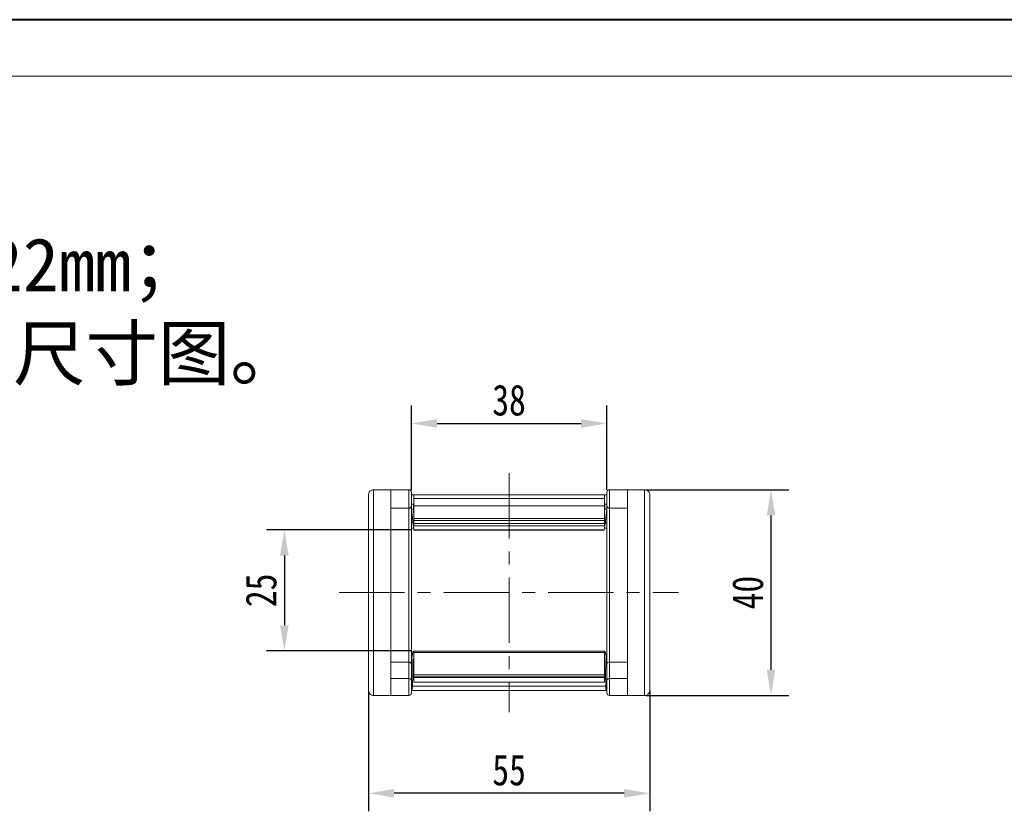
# Model space of a CAD drawing. Header units: millimetres. Extents: x 2517 to 3439, y -761 to -109.
# Tile 10 of 49: x 2754 to 2946, y -263 to -109. Entities that reach past the tile are written whole.
import ezdxf

# ---------------------------------------------------------------- set-up
doc = ezdxf.new("R2010")
doc.units = ezdxf.units.MM
doc.linetypes.add('CENTERX2', pattern=[20.32, 12.7, -2.54, 2.54, -2.54])
doc.styles.get("Standard").update_dxf_attribs({"font": '仿宋_GB2312.ttf', "width": 0.8})
doc.styles.add('样式 6', font='仿宋_GB2312.ttf')
doc.dimstyles.new('副本 ISO-25.1', dxfattribs={"dimtxt": 6, "dimasz": 5, "dimexe": 3.5, "dimexo": 0.625, "dimgap": 1.5, "dimtad": 1, "dimdsep": 46, "dimtxsty": 'Standard', "dimcen": 2.5, "dimadec": 0, "dimazin": 0, "dimtfac": 1, "dimtmove": 0, "dimatfit": 3, "dimfxl": 0, "dimarcsym": 0})

# ---------------------------------------------------------------- blocks, each defined once
blk = doc.blocks.new('*D527')
at = {"color": 0, "lineweight": -2}
for p, q in [((2830.6, -208.35), (2802.4, -208.35)), ((2805.9, -213.35), (2805.9, -226.91)), ((2830.6, -231.91), (2802.4, -231.91))]:
    blk.add_line(p, q, dxfattribs=at)
at = {"color": 0, "lineweight": 9}
for points in [[(2805.06, -213.35), (2806.73, -213.35), (2805.9, -208.35)], [(2805.06, -226.91), (2806.73, -226.91), (2805.9, -231.91)]]:
    blk.add_solid(points, dxfattribs=at)
at = {"layer": 'Defpoints', "color": 0, "lineweight": 9}
for p in [(2831.22, -208.35), (2805.9, -231.91), (2831.22, -231.91)]:
    blk.add_point(p, dxfattribs=at)
at = {"color": 0, "lineweight": 9, "insert": (2801.4, -220.13), "char_height": 6, "attachment_point": 5, "rotation": 90}
blk.add_mtext('25', dxfattribs=at)
blk = doc.blocks.new('*D528')
at = {"color": 0, "lineweight": -2}
for p, q in [((2830.59, -200.6), (2830.59, -184.17)), ((2868.59, -200.6), (2868.59, -184.17)), ((2835.59, -187.67), (2863.59, -187.67))]:
    blk.add_line(p, q, dxfattribs=at)
at = {"color": 0, "lineweight": 9}
for points in [[(2835.59, -186.84), (2835.59, -188.51), (2830.59, -187.67)], [(2863.59, -186.84), (2863.59, -188.51), (2868.59, -187.67)]]:
    blk.add_solid(points, dxfattribs=at)
at = {"layer": 'Defpoints', "color": 0, "lineweight": 9}
for p in [(2868.59, -187.67), (2830.59, -201.23), (2868.59, -201.23)]:
    blk.add_point(p, dxfattribs=at)
at = {"color": 0, "lineweight": 9, "insert": (2849.59, -183.17), "char_height": 6, "attachment_point": 5}
blk.add_mtext('38', dxfattribs=at)
blk = doc.blocks.new('*D529')
at = {"color": 0, "lineweight": -2}
for p, q in [((2876.22, -200.56), (2904, -200.56)), ((2900.5, -205.56), (2900.5, -235.56)), ((2876.22, -240.56), (2904, -240.56))]:
    blk.add_line(p, q, dxfattribs=at)
at = {"color": 0, "lineweight": 9}
for points in [[(2899.67, -205.56), (2901.34, -205.56), (2900.5, -200.56)], [(2899.67, -235.56), (2901.34, -235.56), (2900.5, -240.56)]]:
    blk.add_solid(points, dxfattribs=at)
at = {"layer": 'Defpoints', "color": 0, "lineweight": 9}
for p in [(2875.59, -200.56), (2875.59, -240.56), (2900.5, -240.56)]:
    blk.add_point(p, dxfattribs=at)
at = {"color": 0, "lineweight": 9, "insert": (2896, -220.56), "char_height": 6, "attachment_point": 5, "rotation": 90}
blk.add_mtext('40', dxfattribs=at)
blk = doc.blocks.new('*D530')
at = {"color": 0, "lineweight": -2}
for p, q in [((2822.24, -239.68), (2822.24, -263.08)), ((2876.94, -239.68), (2876.94, -263.08)), ((2871.94, -259.58), (2827.24, -259.58))]:
    blk.add_line(p, q, dxfattribs=at)
at = {"color": 0, "lineweight": 9}
for points in [[(2827.24, -258.75), (2827.24, -260.41), (2822.24, -259.58)], [(2871.94, -258.75), (2871.94, -260.41), (2876.94, -259.58)]]:
    blk.add_solid(points, dxfattribs=at)
at = {"layer": 'Defpoints', "color": 0, "lineweight": 9}
for p in [(2822.24, -239.05), (2876.94, -239.05), (2822.24, -259.58)]:
    blk.add_point(p, dxfattribs=at)
at = {"color": 0, "lineweight": 9, "insert": (2849.59, -255.08), "char_height": 6, "attachment_point": 5}
blk.add_mtext('55', dxfattribs=at)

msp = doc.modelspace()

# ---------------------------------------------------------------- linework, layer by layer
at = {"color": 7, "lineweight": 40}
msp.add_line((3439.248, -109.175), (2517.008, -109.175), dxfattribs=at)
at = {"color": 7, "lineweight": 13}
msp.add_line((3428.269, -120.154), (2571.904, -120.154), dxfattribs=at)
at = {"color": 1, "linetype": 'CENTERX2', "lineweight": 13}
for p, q in [((2849.591, -197.331), (2849.591, -243.796)), ((2816.551, -220.564), (2882.546, -220.564))]:
    msp.add_line(p, q, dxfattribs=at)
at = {"color": 7, "linetype": 'Continuous', "lineweight": 15}
for p, q in [((2823.241, -240.562), (2823.241, -200.565)), ((2823.591, -200.564), (2826.591, -200.564)), ((2826.591, -240.564), (2826.591, -200.564)), ((2830.091, -200.564), (2826.591, -200.564)), ((2830.091, -200.564), (2830.091, -204.129)), ((2869.091, -200.564), (2869.091, -204.129)), ((2869.091, -200.564), (2872.591, -200.564)), ((2872.591, -240.564), (2872.591, -200.564)), ((2875.591, -200.564), (2872.591, -200.564)), ((2875.941, -240.562), (2875.941, -200.565)), ((2822.241, -201.567), (2822.241, -201.562)), ((2822.241, -201.567), (2822.241, -239.561)), ((2830.591, -203.738), (2830.591, -201.064)), ((2830.591, -201.564), (2831.041, -201.564)), ((2831.041, -201.564), (2849.591, -201.564)), ((2831.041, -202.296), (2831.041, -201.564)), ((2849.591, -202.296), (2831.041, -202.296)), ((2831.041, -202.296), (2831.041, -203.662)), ((2849.591, -201.564), (2868.141, -201.564)), ((2868.141, -202.296), (2849.591, -202.296)), ((2868.141, -201.564), (2868.141, -202.296)), ((2868.141, -201.564), (2868.591, -201.564)), ((2868.141, -203.662), (2868.141, -202.296)), ((2868.591, -203.738), (2868.591, -201.064)), ((2876.941, -201.567), (2876.941, -201.562)), ((2876.941, -201.567), (2876.941, -239.561)), ((2826.591, -204.129), (2830.091, -204.129)), ((2830.091, -204.129), (2830.091, -234.062)), ((2830.958, -203.364), (2830.591, -203.364)), ((2830.591, -234.384), (2830.591, -203.738)), ((2830.591, -204.364), (2830.935, -207.164)), ((2831.019, -204.364), (2830.591, -204.364)), ((2831.022, -204.56), (2831.011, -203.95)), ((2849.591, -203.662), (2831.041, -203.662)), ((2831.041, -203.662), (2831.041, -206.159)), ((2868.141, -203.662), (2849.591, -203.662)), ((2868.141, -206.159), (2868.141, -203.662)), ((2868.172, -203.95), (2868.16, -204.56)), ((2868.591, -204.364), (2868.164, -204.364)), ((2868.591, -203.364), (2868.225, -203.364)), ((2868.248, -207.164), (2868.591, -204.364)), ((2868.591, -234.384), (2868.591, -203.738)), ((2872.591, -204.129), (2869.091, -204.129)), ((2869.091, -204.129), (2869.091, -234.062)), ((2830.677, -205.064), (2830.591, -205.064)), ((2830.8, -206.064), (2830.591, -206.064)), ((2831.041, -206.542), (2831.041, -206.159)), ((2831.041, -206.159), (2849.591, -206.159)), ((2849.591, -206.542), (2831.041, -206.542)), ((2831.041, -206.542), (2831.041, -207.138)), ((2849.591, -206.159), (2868.141, -206.159)), ((2868.141, -206.542), (2849.591, -206.542)), ((2868.141, -206.159), (2868.141, -206.542)), ((2868.141, -207.138), (2868.141, -206.542)), ((2868.383, -206.064), (2868.591, -206.064)), ((2868.505, -205.064), (2868.591, -205.064)), ((2830.591, -207.064), (2830.923, -207.064)), ((2831.046, -208.064), (2830.591, -208.064)), ((2830.935, -207.164), (2831.081, -208.349)), ((2830.935, -207.164), (2831.041, -207.164)), ((2831.041, -207.138), (2849.591, -207.138)), ((2831.041, -207.6), (2831.041, -207.138)), ((2831.041, -207.6), (2849.591, -207.6)), ((2831.081, -208.349), (2849.591, -208.349)), ((2831.081, -208.349), (2831.084, -208.378)), ((2831.084, -208.378), (2849.591, -208.378)), ((2831.086, -208.389), (2831.084, -208.378)), ((2831.086, -208.389), (2849.591, -208.389)), ((2849.591, -207.138), (2868.141, -207.138)), ((2849.591, -207.6), (2868.141, -207.6)), ((2849.591, -208.349), (2868.102, -208.349)), ((2849.591, -208.378), (2868.098, -208.378)), ((2849.591, -208.389), (2868.097, -208.389)), ((2868.098, -208.378), (2868.097, -208.389)), ((2868.098, -208.378), (2868.102, -208.349)), ((2868.102, -208.349), (2868.248, -207.164)), ((2868.591, -208.064), (2868.137, -208.064)), ((2868.141, -207.138), (2868.141, -207.6)), ((2868.248, -207.164), (2868.141, -207.164)), ((2868.26, -207.064), (2868.591, -207.064)), ((2830.591, -233.064), (2830.713, -233.064)), ((2831.021, -231.915), (2831.041, -231.915)), ((2831.041, -231.915), (2849.591, -231.915)), ((2831.041, -232.192), (2831.041, -231.915)), ((2849.591, -232.192), (2831.041, -232.192)), ((2831.041, -232.192), (2831.041, -236.53)), ((2849.591, -231.915), (2868.141, -231.915)), ((2868.141, -232.192), (2849.591, -232.192)), ((2868.141, -231.915), (2868.141, -232.192)), ((2868.141, -231.915), (2868.161, -231.915)), ((2868.141, -236.53), (2868.141, -232.192)), ((2868.47, -233.064), (2868.591, -233.064)), ((2826.591, -234.062), (2830.091, -234.062)), ((2830.091, -234.062), (2830.091, -237.278)), ((2830.66, -233.981), (2830.591, -236.633)), ((2830.658, -234.064), (2830.591, -234.064)), ((2830.591, -237.6), (2830.591, -234.384)), ((2830.632, -235.064), (2830.591, -235.064)), ((2830.805, -238.737), (2830.926, -234.076)), ((2831.041, -234.076), (2830.926, -234.076)), ((2868.257, -234.076), (2868.141, -234.076)), ((2868.257, -234.076), (2868.378, -238.737)), ((2868.591, -236.633), (2868.523, -233.981)), ((2868.591, -234.064), (2868.525, -234.064)), ((2868.551, -235.064), (2868.591, -235.064)), ((2868.591, -237.6), (2868.591, -234.384)), ((2872.591, -234.062), (2869.091, -234.062)), ((2869.091, -234.062), (2869.091, -237.278)), ((2830.091, -237.278), (2826.591, -237.278)), ((2830.091, -237.278), (2830.091, -240.564)), ((2830.606, -236.064), (2830.591, -236.064)), ((2831.041, -236.53), (2849.591, -236.53)), ((2831.041, -236.932), (2831.041, -236.53)), ((2849.591, -236.932), (2831.041, -236.932)), ((2831.041, -237.072), (2831.041, -236.932)), ((2831.041, -237.965), (2831.041, -237.072)), ((2831.041, -237.072), (2849.591, -237.072)), ((2849.591, -236.53), (2868.141, -236.53)), ((2868.141, -236.932), (2849.591, -236.932)), ((2849.591, -237.072), (2868.141, -237.072)), ((2868.141, -236.53), (2868.141, -236.932)), ((2868.141, -236.932), (2868.141, -237.072)), ((2868.141, -237.072), (2868.141, -237.965)), ((2868.577, -236.064), (2868.591, -236.064)), ((2869.091, -237.278), (2869.091, -240.564)), ((2869.091, -237.278), (2872.591, -237.278)), ((2830.591, -240.064), (2830.591, -237.6)), ((2830.805, -238.737), (2849.591, -238.737)), ((2831.041, -237.965), (2849.591, -237.965)), ((2849.591, -237.965), (2831.041, -237.965)), ((2831.041, -237.965), (2831.041, -237.965)), ((2849.591, -237.965), (2868.141, -237.965)), ((2868.141, -237.965), (2849.591, -237.965)), ((2849.591, -238.737), (2868.378, -238.737)), ((2868.141, -237.965), (2868.141, -237.965)), ((2868.591, -240.064), (2868.591, -237.6)), ((2822.241, -239.566), (2822.241, -239.561)), ((2823.591, -240.564), (2826.591, -240.564)), ((2826.591, -240.564), (2830.091, -240.564)), ((2830.661, -239.564), (2830.591, -239.564)), ((2849.591, -239.564), (2830.661, -239.564)), ((2868.522, -239.564), (2849.591, -239.564)), ((2868.591, -239.564), (2868.522, -239.564)), ((2872.591, -240.564), (2869.091, -240.564)), ((2875.591, -240.564), (2872.591, -240.564)), ((2876.941, -239.566), (2876.941, -239.561))]:
    msp.add_line(p, q, dxfattribs=at)
at = {"color": 7, "linetype": 'Continuous', "lineweight": 15, "flags": 128}
for points in [[(2830.591, -234.384), (2830.582, -234.321), (2830.553, -234.261), (2830.507, -234.205), (2830.445, -234.157), (2830.369, -234.117), (2830.283, -234.087), (2830.189, -234.069), (2830.091, -234.062)], [(2868.591, -234.384), (2868.601, -234.321), (2868.629, -234.261), (2868.676, -234.205), (2868.738, -234.157), (2868.814, -234.117), (2868.9, -234.087), (2868.994, -234.069), (2869.091, -234.062)], [(2830.091, -237.278), (2830.189, -237.284), (2830.283, -237.303), (2830.369, -237.332), (2830.445, -237.372), (2830.507, -237.421), (2830.553, -237.477), (2830.582, -237.537), (2830.591, -237.6)], [(2869.091, -237.278), (2868.994, -237.284), (2868.9, -237.303), (2868.814, -237.332), (2868.738, -237.372), (2868.676, -237.421), (2868.629, -237.477), (2868.601, -237.537), (2868.591, -237.6)]]:
    msp.add_lwpolyline(points, dxfattribs=at)
at = {"color": 7, "linetype": 'Continuous', "lineweight": 15}
for centre, radius, start, end in [((2830.091, -201.064), 0.5, 0, 90), ((2869.091, -201.064), 0.5, 90, 180), ((2830.14, -203.676), 0.456, 263.89909, 352.195), ((2869.043, -203.676), 0.456, 187.805, 276.10091), ((2830.091, -240.064), 0.5, 270, 0), ((2869.091, -240.064), 0.5, 180, 270)]:
    msp.add_arc(centre, radius, start, end, dxfattribs=at)
for centre, major_axis, ratio, start_param, end_param in [((2830.958, -204.164), (0, 0.8), 0.0687747, 4.9833358, 6.2831853), ((2831.195, -203.864), (0, 2.6), 0.0687747, 1.8417432, 2.1113775), ((2867.988, -203.864), (0, 2.6), 0.0687747, 4.1718078, 4.4414421), ((2868.225, -204.164), (0, 0.8), 0.0687747, 0, 1.2998495), ((2831.021, -234.415), (0, 2.5), 0.1467498, 0, 1.3962634), ((2831.041, -234.215), (0, 0.8), 0.1467498, 0, 1.3962634), ((2868.141, -234.215), (0, 0.8), 0.1467498, 4.8869219, 6.2831853), ((2868.161, -234.415), (0, 2.5), 0.1467498, 4.8869219, 6.2831853), ((2830.661, -238.564), (0, 1), 0.1467498, 3.1415927, 4.5378561), ((2868.522, -238.564), (0, 1), 0.1467498, 1.7453293, 3.1415927)]:
    msp.add_ellipse(centre, major_axis=major_axis, ratio=ratio, start_param=start_param, end_param=end_param, dxfattribs=at)
for points, knots in [([(2822.241, -201.562), (2822.242, -201.55), (2822.244, -201.426), (2822.295, -201.19), (2822.473, -200.898), (2822.733, -200.685), (2823.007, -200.579), (2823.176, -200.569), (2823.241, -200.565)], [0, 0, 0, 0, 0.0234843, 0.2373073, 0.4510924, 0.6637685, 0.8705553, 1, 1, 1, 1]), ([(2823.241, -200.565), (2823.263, -200.565), (2823.384, -200.564), (2823.497, -200.564), (2823.59, -200.564), (2823.591, -200.564)], [0, 0, 0, 0, 0.1753698, 0.9879129, 1, 1, 1, 1]), ([(2875.941, -200.565), (2875.92, -200.565), (2875.799, -200.564), (2875.686, -200.564), (2875.593, -200.564), (2875.591, -200.564)], [0, 0, 0, 0, 0.17536982, 0.98791285, 1, 1, 1, 1]), ([(2876.941, -201.562), (2876.941, -201.55), (2876.939, -201.426), (2876.888, -201.19), (2876.71, -200.898), (2876.449, -200.685), (2876.176, -200.579), (2876.006, -200.569), (2875.941, -200.565)], [0, 0, 0, 0, 0.0234843, 0.2373073, 0.4510924, 0.6637685, 0.8705553, 1, 1, 1, 1]), ([(2823.241, -240.562), (2823.205, -240.561), (2823.092, -240.557), (2822.882, -240.507), (2822.628, -240.371), (2822.406, -240.141), (2822.266, -239.858), (2822.249, -239.657), (2822.241, -239.566)], [0, 0, 0, 0, 0.0736104, 0.2252813, 0.4127189, 0.6160541, 0.826783, 1, 1, 1, 1]), ([(2823.591, -240.564), (2823.59, -240.564), (2823.497, -240.564), (2823.384, -240.563), (2823.263, -240.563), (2823.241, -240.562)], [0, 0, 0, 0, 0.0120871, 0.8246302, 1, 1, 1, 1]), ([(2875.591, -240.564), (2875.593, -240.564), (2875.686, -240.564), (2875.799, -240.563), (2875.92, -240.563), (2875.941, -240.562)], [0, 0, 0, 0, 0.0120871, 0.8246302, 1, 1, 1, 1]), ([(2875.941, -240.562), (2875.978, -240.561), (2876.091, -240.557), (2876.301, -240.507), (2876.554, -240.371), (2876.776, -240.141), (2876.916, -239.858), (2876.934, -239.657), (2876.941, -239.566)], [0, 0, 0, 0, 0.0736104, 0.2252813, 0.4127189, 0.6160541, 0.826783, 1, 1, 1, 1])]:
    msp.add_open_spline(points, degree=3, knots=knots, dxfattribs=at)

# ---------------------------------------------------------------- texts
at = {"insert": (2612.491, -134.444), "char_height": 10.31622, "attachment_point": 1, "style": '样式 6'}
msp.add_mtext('        技术要求\\P1.允许装载直径最大{\\fISOCPEUR|b0|i0|c0|p34;%%C}22mm；\\P2.安装孔尺寸见下接头尺寸图。', dxfattribs=at)

# ---------------------------------------------------------------- dimensions: what is measured, and where the dimension line sits
at = {"color": 5, "lineweight": 9}
dim = msp.add_linear_dim(base=(2868.591, -187.673), p1=(2830.591, -201.225), p2=(2868.591, -201.225), dimstyle='副本 ISO-25.1', dxfattribs=at)
dim.commit()
dim.dimension.update_dxf_attribs({"geometry": '*D528', "text_midpoint": (2849.591, -183.173)})
dim = msp.add_linear_dim(base=(2900.504, -240.564), p1=(2875.591, -200.564), p2=(2875.591, -240.564), angle=90, dimstyle='副本 ISO-25.1', dxfattribs=at)
dim.commit()
dim.dimension.update_dxf_attribs({"geometry": '*D529', "text_midpoint": (2896.004, -220.564)})
dim = msp.add_linear_dim(base=(2805.897, -231.915), p1=(2831.222, -208.349), p2=(2831.222, -231.915), angle=90, text='25', dimstyle='副本 ISO-25.1', dxfattribs=at)
dim.commit()
dim.dimension.update_dxf_attribs({"geometry": '*D527', "text_midpoint": (2801.397, -220.132)})
dim = msp.add_linear_dim(base=(2822.241, -259.58), p1=(2876.941, -239.052), p2=(2822.241, -239.052), text='55', dimstyle='副本 ISO-25.1', dxfattribs=at)
dim.commit()
dim.dimension.update_dxf_attribs({"geometry": '*D530', "text_midpoint": (2849.591, -255.08)})

doc.saveas('drawing.dxf')
